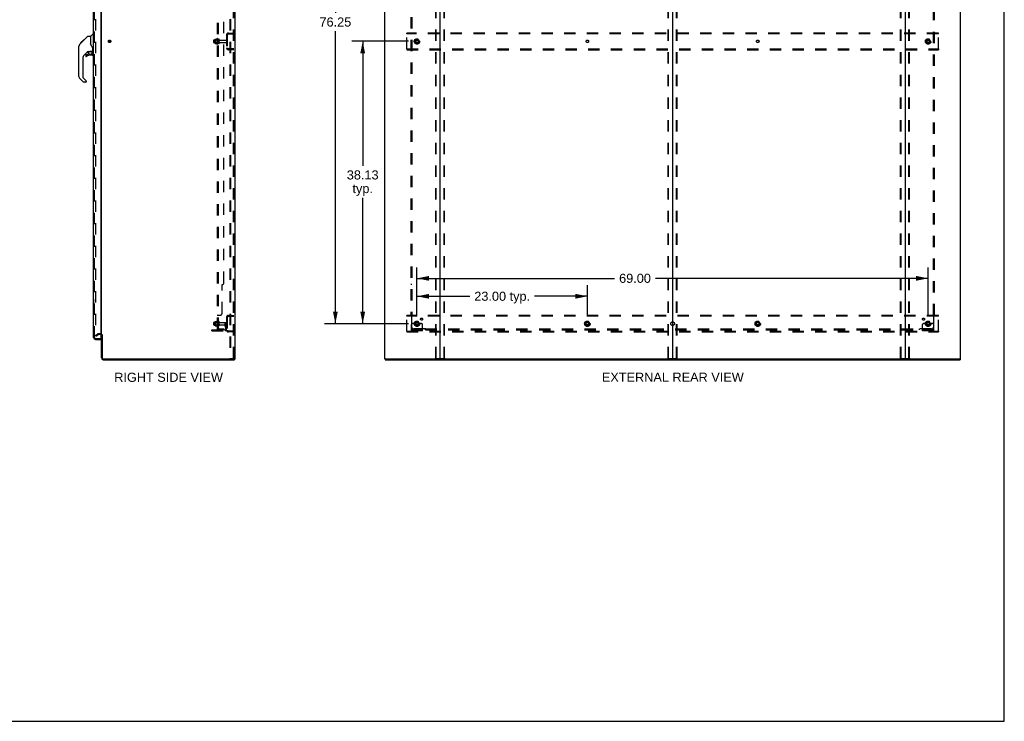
# Model space of a CAD drawing. Header units: inches. Extents: x 0 to 278, y 0 to 180.
# Tile 69 of 72: x 145 to 278, y 0 to 95. Entities that reach past the tile are written whole.
import ezdxf

# ---------------------------------------------------------------- set-up
doc = ezdxf.new("R2010")
doc.units = ezdxf.units.IN
doc.header["$LTSCALE"] = 15.310625
doc.header["$MEASUREMENT"] = 0
doc.linetypes.add('DOT', pattern=[0.2, 0.1, -0.1])
doc.linetypes.add('HIDDEN', pattern=[0.2, 0.1, -0.1])
doc.layers.get('0').update_dxf_attribs({"linetype": 'CONTINUOUS'})
for name, color, linetype in [('DEFAULT_2', 8, 'HIDDEN'), ('DIMENSIONS', 7, 'CONTINUOUS'), ('LEFTHAND_DOOR_ASSEMBLY', 7, 'CONTINUOUS'), ('RIGHTHAND_DOOR_ASSEMBLY', 7, 'CONTINUOUS'), ('SUBPANEL', 7, 'CONTINUOUS')]:
    doc.layers.add(name, color=color, linetype=linetype)
doc.styles.get("Standard").update_dxf_attribs({"font": 'arial.ttf'})
doc.dimstyles.new('DIMSTYLE_1', dxfattribs={"dimtxt": 1.228125, "dimasz": 1.6375, "dimexe": 0.09, "dimexo": 0.07, "dimgap": 0.0375, "dimtad": 0, "dimtih": 1, "dimtoh": 1, "dimzin": 4, "dimdsep": 46, "dimtxsty": 'Standard', "dimblk": '_FILLED', "dimblk1": '_FILLED', "dimblk2": '_FILLED', "dimcen": 0.09, "dimadec": 3, "dimazin": 1, "dimtfac": 1, "dimtdec": 3, "dimtofl": 0, "dimtmove": 0, "dimatfit": 3, "dimldrblk": '_FILLED', "dimfxl": 0, "dimtolj": 1, "dimtzin": 4, "dimarcsym": 0})

# ---------------------------------------------------------------- blocks, each defined once
blk = doc.blocks.new('_FILLED')
at = {"color": 0, "linetype": 'ByBlock'}
blk.add_solid([(0, 0), (-1, 0.2), (-1, -0.2)], dxfattribs=at)
blk = doc.blocks.new('*D2')
at = {"layer": 'DIMENSIONS', "color": 2, "linetype": 'Continuous'}
for p, q in [((155.53, 126.38), (157.47, 126.38)), ((172.16, 126.38), (170.22, 126.38))]:
    blk.add_line(p, q, dxfattribs=at)
at = {"layer": 'DIMENSIONS', "color": 2, "linetype": 'Continuous', "xscale": 1.6375, "yscale": 1.6375, "zscale": 1.6375, "rotation": 180}
blk.add_blockref('_FILLED', (155.53, 126.38), dxfattribs=at)
at = {"layer": 'DIMENSIONS', "color": 2, "linetype": 'Continuous', "xscale": 1.6375, "yscale": 1.6375, "zscale": 1.6375}
blk.add_blockref('_FILLED', (172.16, 126.38), dxfattribs=at)
at = {"layer": 'DIMENSIONS', "color": 2, "linetype": 'Continuous', "insert": (163.84, 127), "char_height": 1.2281, "width": 11.5234, "attachment_point": 2, "line_spacing_factor": 0.9}
blk.add_mtext('16.63 USABLE\\PDEPTH', dxfattribs=at)
blk = doc.blocks.new('*D3')
at = {"layer": 'DIMENSIONS', "color": 2, "linetype": 'Continuous'}
for p, q in [((199.09, 54.68), (199.09, 58.88)), ((222.09, 54.68), (222.09, 58.88)), ((199.09, 57.4), (206.22, 57.4)), ((222.09, 57.4), (214.97, 57.4))]:
    blk.add_line(p, q, dxfattribs=at)
at = {"layer": 'DIMENSIONS', "color": 2, "linetype": 'Continuous', "xscale": 1.6375, "yscale": 1.6375, "zscale": 1.6375, "rotation": 180}
blk.add_blockref('_FILLED', (199.09, 57.4), dxfattribs=at)
at = {"layer": 'DIMENSIONS', "color": 2, "linetype": 'Continuous', "xscale": 1.6375, "yscale": 1.6375, "zscale": 1.6375}
blk.add_blockref('_FILLED', (222.09, 57.4), dxfattribs=at)
at = {"layer": 'DIMENSIONS', "color": 2, "linetype": 'Continuous', "insert": (210.59, 58.02), "char_height": 1.228, "width": 7.5285, "attachment_point": 2, "line_spacing_factor": 0.9}
blk.add_mtext('23.00 typ.', dxfattribs=at)
blk = doc.blocks.new('*D4')
at = {"layer": 'DIMENSIONS', "color": 2, "linetype": 'Continuous'}
for p, q in [((197.95, 129.95), (186.59, 129.95)), ((188.07, 129.95), (188.07, 95.66)), ((188.07, 53.7), (188.07, 93.21)), ((197.95, 53.7), (186.59, 53.7))]:
    blk.add_line(p, q, dxfattribs=at)
at = {"layer": 'DIMENSIONS', "color": 2, "linetype": 'Continuous', "xscale": 1.6375, "yscale": 1.6375, "zscale": 1.6375}
for p, rotation in [((188.07, 129.95), 90), ((188.07, 53.7), 270)]:
    blk.add_blockref('_FILLED', p, dxfattribs=dict(at, rotation=rotation))
at = {"layer": 'DIMENSIONS', "color": 2, "linetype": 'Continuous', "insert": (188.07, 95.05), "char_height": 1.228, "width": 4.2916, "attachment_point": 2, "line_spacing_factor": 0.9}
blk.add_mtext('76.25', dxfattribs=at)
blk = doc.blocks.new('*D5')
at = {"layer": 'DIMENSIONS', "color": 2, "linetype": 'Continuous'}
for p, q in [((199.09, 54.68), (199.09, 61.3)), ((268.09, 54.68), (268.09, 61.3)), ((199.09, 59.82), (225.76, 59.82)), ((268.09, 59.82), (231.28, 59.82))]:
    blk.add_line(p, q, dxfattribs=at)
at = {"layer": 'DIMENSIONS', "color": 2, "linetype": 'Continuous', "xscale": 1.6375, "yscale": 1.6375, "zscale": 1.6375, "rotation": 180}
blk.add_blockref('_FILLED', (199.09, 59.82), dxfattribs=at)
at = {"layer": 'DIMENSIONS', "color": 2, "linetype": 'Continuous', "xscale": 1.6375, "yscale": 1.6375, "zscale": 1.6375}
blk.add_blockref('_FILLED', (268.09, 59.82), dxfattribs=at)
at = {"layer": 'DIMENSIONS', "color": 2, "linetype": 'Continuous', "insert": (228.52, 60.44), "char_height": 1.228, "width": 4.2916, "attachment_point": 2, "line_spacing_factor": 0.9}
blk.add_mtext('69.00', dxfattribs=at)
blk = doc.blocks.new('*D6')
at = {"layer": 'DIMENSIONS', "color": 2, "linetype": 'Continuous'}
for p, q in [((197.95, 91.83), (190.29, 91.83)), ((191.76, 91.83), (191.76, 75.01)), ((191.76, 53.7), (191.76, 70.71)), ((197.95, 53.7), (190.29, 53.7))]:
    blk.add_line(p, q, dxfattribs=at)
at = {"layer": 'DIMENSIONS', "color": 2, "linetype": 'Continuous', "xscale": 1.6375, "yscale": 1.6375, "zscale": 1.6375}
for p, rotation in [((191.76, 91.83), 90), ((191.76, 53.7), 270)]:
    blk.add_blockref('_FILLED', p, dxfattribs=dict(at, rotation=rotation))
at = {"layer": 'DIMENSIONS', "color": 2, "linetype": 'Continuous', "insert": (191.76, 74.4), "char_height": 1.228, "width": 4.2916, "attachment_point": 2, "line_spacing_factor": 0.9}
blk.add_mtext('38.13\\Ptyp.', dxfattribs=at)

msp = doc.modelspace()

# ---------------------------------------------------------------- linework, layer by layer
at = {"color": 7, "linetype": 'Continuous'}
for p, q in [((278.375, 0), (278.375, 180.125)), ((233.594, 134.682), (233.594, 48.97)), ((174.395, 48.93), (174.429, 48.93)), ((174.433, 48.93), (174.433, 48.826)), ((194.771, 48.93), (194.771, 48.826)), ((194.78, 48.93), (194.809, 48.93)), ((202.179, 48.93), (265.009, 48.93)), ((272.379, 48.93), (272.408, 48.93)), ((272.417, 48.93), (272.417, 48.826)), ((0, 0), (278.375, 0))]:
    msp.add_line(p, q, dxfattribs=at)
at = {"color": 3, "linetype": 'Continuous'}
for p, q in [((174.485, 134.722), (174.485, 48.93)), ((194.719, 134.722), (194.719, 48.93)), ((202.219, 48.97), (202.219, 134.682)), ((264.969, 134.682), (264.969, 48.97)), ((272.469, 48.93), (272.469, 134.722)), ((156.485, 52.274), (156.485, 131.378)), ((156.485, 49.072), (156.485, 52.222)), ((156.589, 52.233), (156.589, 49.072)), ((156.732, 48.93), (174.395, 48.93)), ((156.732, 48.826), (174.433, 48.826)), ((174.485, 48.93), (174.429, 48.93)), ((194.78, 48.93), (194.719, 48.93)), ((194.771, 48.826), (272.417, 48.826)), ((194.809, 48.93), (202.179, 48.93)), ((265.009, 48.93), (272.379, 48.93)), ((272.408, 48.93), (272.469, 48.93))]:
    msp.add_line(p, q, dxfattribs=at)
for centre, radius, start, end in [((156.343, 52.079), 0.142, 0, 63.51872), ((156.732, 49.072), 0.246, 180, 270), ((156.732, 49.072), 0.142, 180, 270), ((202.179, 48.97), 0.04, 270, 360), ((265.009, 48.97), 0.04, 180, 270)]:
    msp.add_arc(centre, radius, start, end, dxfattribs=at)
at = {"color": 7, "linetype": 'Continuous'}
for centre, radius, start, end in [((156.343, 52.079), 0.246, 35.32724, 51.92273), ((202.259, 48.97), 0.04, 180, 270), ((233.554, 48.97), 0.04, 270, 360), ((233.634, 48.97), 0.04, 180, 270), ((264.929, 48.97), 0.04, 270, 360)]:
    msp.add_arc(centre, radius, start, end, dxfattribs=at)
at = {"layer": 'DEFAULT_2', "color": 8, "linetype": 'HIDDEN'}
for p, q in [((173.806, 134.638), (173.806, 49.013)), ((173.91, 134.638), (173.91, 49.013)), ((174.308, 49.043), (174.308, 134.608)), ((174.381, 49.043), (174.381, 134.608)), ((201.615, 49.043), (201.615, 134.608)), ((201.689, 49.043), (201.689, 134.608)), ((202.749, 49.043), (202.749, 134.608)), ((202.823, 49.043), (202.823, 134.608)), ((232.99, 49.043), (232.99, 134.608)), ((233.064, 49.043), (233.064, 134.608)), ((234.124, 49.043), (234.124, 134.608)), ((234.198, 49.043), (234.198, 134.608)), ((264.365, 49.043), (264.365, 134.608)), ((264.439, 49.043), (264.439, 134.608)), ((265.499, 49.043), (265.499, 134.608)), ((265.573, 49.043), (265.573, 134.608)), ((155.673, 131.56), (155.673, 52.091)), ((171.656, 91.668), (171.656, 91.983)), ((171.686, 92.013), (172.281, 92.013)), ((171.82, 92.081), (171.82, 91.57)), ((171.84, 92.009), (171.82, 92.029)), ((171.831, 92.103), (172.059, 92.103)), ((172.136, 92.009), (171.84, 92.009)), ((171.84, 92.009), (171.84, 91.642)), ((172.086, 92.182), (172.086, 91.47)), ((172.136, 92.009), (172.156, 92.029)), ((172.136, 92.009), (172.136, 91.642)), ((172.156, 92.16), (172.156, 91.492)), ((172.281, 91.568), (172.281, 92.083)), ((172.391, 91.568), (172.391, 92.083)), ((172.454, 91.991), (173.351, 91.991)), ((173.381, 92.704), (173.381, 90.947)), ((173.485, 92.704), (173.485, 90.947)), ((173.628, 92.951), (174.381, 92.951)), ((173.628, 92.847), (174.381, 92.847)), ((173.709, 92.951), (173.709, 92.847)), ((197.719, 92.847), (197.719, 92.951)), ((269.469, 92.951), (197.719, 92.951)), ((197.719, 90.805), (197.719, 92.847)), ((269.469, 92.847), (197.719, 92.847)), ((198.931, 92.098), (198.776, 91.831)), ((198.776, 91.821), (198.931, 91.553)), ((199.248, 92.103), (198.939, 92.103)), ((199.411, 91.831), (199.257, 92.098)), ((199.257, 91.553), (199.411, 91.821)), ((267.931, 92.098), (267.776, 91.831)), ((267.776, 91.821), (267.931, 91.553)), ((268.248, 92.103), (267.939, 92.103)), ((268.411, 91.831), (268.257, 92.098)), ((268.257, 91.553), (268.411, 91.821)), ((269.469, 92.847), (269.469, 92.951)), ((269.469, 90.805), (269.469, 92.847)), ((171.686, 91.638), (172.281, 91.638)), ((171.84, 91.642), (171.82, 91.622)), ((171.831, 91.548), (172.059, 91.548)), ((172.136, 91.642), (171.84, 91.642)), ((172.136, 91.642), (172.156, 91.622)), ((172.454, 91.661), (173.351, 91.661)), ((174.381, 90.805), (173.628, 90.805)), ((174.381, 90.701), (173.628, 90.701)), ((173.709, 90.805), (173.709, 90.701)), ((197.719, 90.805), (197.719, 90.701)), ((197.719, 90.805), (269.469, 90.805)), ((197.719, 90.701), (269.469, 90.701)), ((199.248, 91.548), (198.939, 91.548)), ((268.248, 91.548), (267.939, 91.548)), ((269.469, 90.805), (269.469, 90.701)), ((173.381, 54.579), (173.381, 52.822)), ((173.485, 54.579), (173.485, 52.822)), ((173.628, 54.826), (174.381, 54.826)), ((173.628, 54.722), (174.381, 54.722)), ((173.709, 54.826), (173.709, 54.722)), ((197.719, 54.722), (197.719, 54.826)), ((269.469, 54.826), (197.719, 54.826)), ((197.719, 52.68), (197.719, 54.722)), ((269.469, 54.722), (197.719, 54.722)), ((269.469, 54.722), (269.469, 54.826)), ((269.469, 52.68), (269.469, 54.722)), ((171.656, 53.543), (171.656, 53.858)), ((171.686, 53.888), (172.281, 53.888)), ((171.686, 53.513), (172.281, 53.513)), ((171.82, 53.956), (171.82, 53.445)), ((171.84, 53.884), (171.82, 53.904)), ((171.84, 53.517), (171.82, 53.497)), ((171.831, 53.978), (172.059, 53.978)), ((171.831, 53.423), (172.059, 53.423)), ((172.136, 53.884), (171.84, 53.884)), ((171.84, 53.884), (171.84, 53.517)), ((172.136, 53.517), (171.84, 53.517)), ((172.086, 54.057), (172.086, 53.345)), ((172.136, 53.884), (172.156, 53.904)), ((172.136, 53.884), (172.136, 53.517)), ((172.136, 53.517), (172.156, 53.497)), ((172.156, 54.035), (172.156, 53.367)), ((172.281, 53.443), (172.281, 53.958)), ((172.391, 53.443), (172.391, 53.958)), ((172.454, 53.866), (173.351, 53.866)), ((172.454, 53.536), (173.351, 53.536)), ((173.187, 53.701), (173.277, 53.701)), ((173.187, 53.36), (173.187, 53.701)), ((173.291, 53.526), (173.187, 53.526)), ((173.209, 53.294), (173.258, 53.226)), ((173.277, 53.701), (173.381, 53.701)), ((173.277, 52.999), (173.277, 53.701)), ((173.291, 53.36), (173.291, 53.701)), ((173.293, 53.354), (173.342, 53.286)), ((173.381, 53.701), (173.342, 53.701)), ((198.344, 52.753), (198.344, 53.576)), ((198.558, 53.701), (198.469, 53.701)), ((198.68, 53.701), (198.558, 53.701)), ((198.919, 53.701), (198.68, 53.701)), ((198.931, 53.973), (198.776, 53.706)), ((198.776, 53.696), (198.931, 53.428)), ((199.248, 53.978), (198.939, 53.978)), ((199.248, 53.423), (198.939, 53.423)), ((199.411, 53.706), (199.257, 53.973)), ((199.257, 53.428), (199.411, 53.696)), ((199.269, 53.701), (199.508, 53.701)), ((199.63, 53.701), (199.508, 53.701)), ((199.719, 53.701), (199.63, 53.701)), ((199.844, 52.753), (199.844, 53.576)), ((221.931, 53.973), (221.776, 53.706)), ((221.776, 53.696), (221.931, 53.428)), ((222.248, 53.978), (221.939, 53.978)), ((222.248, 53.423), (221.939, 53.423)), ((222.411, 53.706), (222.257, 53.973)), ((222.257, 53.428), (222.411, 53.696)), ((244.931, 53.973), (244.776, 53.706)), ((244.776, 53.696), (244.931, 53.428)), ((245.248, 53.978), (244.939, 53.978)), ((245.248, 53.423), (244.939, 53.423)), ((245.411, 53.706), (245.257, 53.973)), ((245.257, 53.428), (245.411, 53.696)), ((267.344, 52.753), (267.344, 53.576)), ((267.558, 53.701), (267.469, 53.701)), ((267.68, 53.701), (267.558, 53.701)), ((267.919, 53.701), (267.68, 53.701)), ((267.931, 53.973), (267.776, 53.706)), ((267.776, 53.696), (267.931, 53.428)), ((268.248, 53.978), (267.939, 53.978)), ((268.248, 53.423), (267.939, 53.423)), ((268.411, 53.706), (268.257, 53.973)), ((268.257, 53.428), (268.411, 53.696)), ((268.269, 53.701), (268.508, 53.701)), ((268.63, 53.701), (268.508, 53.701)), ((268.719, 53.701), (268.63, 53.701)), ((268.844, 52.753), (268.844, 53.576)), ((155.673, 52.111), (156.013, 52.307)), ((155.725, 52.021), (155.673, 52.111)), ((155.725, 52.021), (156.065, 52.217)), ((156.343, 52.326), (156.081, 52.326)), ((156.343, 52.222), (156.081, 52.222)), ((171.381, 52.857), (173.135, 52.857)), ((171.381, 52.753), (171.381, 52.857)), ((171.381, 52.753), (173.135, 52.753)), ((171.628, 52.753), (171.628, 52.857)), ((171.884, 52.753), (171.884, 52.857)), ((174.381, 52.68), (173.628, 52.68)), ((174.381, 52.576), (173.628, 52.576)), ((173.709, 52.68), (173.709, 52.576)), ((197.719, 52.68), (269.469, 52.68)), ((197.719, 52.68), (197.719, 52.576)), ((197.719, 52.576), (269.469, 52.576)), ((199.844, 52.857), (198.344, 52.857)), ((199.844, 52.753), (198.344, 52.753)), ((198.591, 52.753), (198.591, 52.857)), ((198.847, 52.753), (198.847, 52.857)), ((199.341, 52.753), (199.341, 52.857)), ((199.597, 52.753), (199.597, 52.857)), ((268.844, 52.857), (267.344, 52.857)), ((268.844, 52.753), (267.344, 52.753)), ((267.591, 52.753), (267.591, 52.857)), ((267.847, 52.753), (267.847, 52.857)), ((268.341, 52.753), (268.341, 52.857)), ((268.597, 52.753), (268.597, 52.857)), ((269.469, 52.68), (269.469, 52.576)), ((173.806, 49.013), (174.287, 49.013)), ((174.287, 49.013), (174.36, 49.013)), ((201.636, 49.013), (202.802, 49.013)), ((233.011, 49.013), (234.177, 49.013)), ((264.386, 49.013), (265.552, 49.013))]:
    msp.add_line(p, q, dxfattribs=at)
for points in [[(155.673, 52.091), (155.673, 52.089), (155.673, 52.087), (155.674, 52.085), (155.675, 52.083), (155.676, 52.081)], [(155.69, 52.071), (155.689, 52.071), (155.687, 52.072), (155.685, 52.072), (155.683, 52.073), (155.681, 52.074), (155.68, 52.076), (155.678, 52.077), (155.677, 52.079), (155.676, 52.081)], [(155.698, 52.073), (155.696, 52.073), (155.694, 52.072), (155.692, 52.071), (155.69, 52.071), (155.69, 52.071)], [(174.308, 49.043), (174.307, 49.035), (174.305, 49.028), (174.302, 49.022), (174.297, 49.017), (174.292, 49.014), (174.287, 49.013)], [(174.381, 49.043), (174.381, 49.035), (174.379, 49.028), (174.375, 49.022), (174.371, 49.017), (174.366, 49.014), (174.36, 49.013)], [(201.636, 49.013), (201.631, 49.014), (201.626, 49.017), (201.621, 49.022), (201.618, 49.028), (201.616, 49.035), (201.615, 49.043)], [(201.689, 49.043), (201.689, 49.035), (201.691, 49.028), (201.695, 49.022), (201.699, 49.017), (201.704, 49.014), (201.71, 49.013)], [(202.728, 49.013), (202.734, 49.014), (202.739, 49.017), (202.743, 49.022), (202.746, 49.028), (202.748, 49.035), (202.749, 49.043)], [(202.823, 49.043), (202.822, 49.035), (202.82, 49.028), (202.817, 49.022), (202.812, 49.017), (202.807, 49.014), (202.802, 49.013)], [(233.011, 49.013), (233.006, 49.014), (233.001, 49.017), (232.996, 49.022), (232.993, 49.028), (232.991, 49.035), (232.99, 49.043)], [(233.064, 49.043), (233.064, 49.035), (233.066, 49.028), (233.07, 49.022), (233.074, 49.017), (233.079, 49.014), (233.085, 49.013)], [(234.103, 49.013), (234.109, 49.014), (234.114, 49.017), (234.118, 49.022), (234.121, 49.028), (234.123, 49.035), (234.124, 49.043)], [(234.198, 49.043), (234.197, 49.035), (234.195, 49.028), (234.192, 49.022), (234.187, 49.017), (234.182, 49.014), (234.177, 49.013)], [(264.386, 49.013), (264.381, 49.014), (264.376, 49.017), (264.371, 49.022), (264.368, 49.028), (264.366, 49.035), (264.365, 49.043)], [(264.439, 49.043), (264.439, 49.035), (264.441, 49.028), (264.445, 49.022), (264.449, 49.017), (264.454, 49.014), (264.46, 49.013)], [(265.478, 49.013), (265.484, 49.014), (265.489, 49.017), (265.493, 49.022), (265.496, 49.028), (265.498, 49.035), (265.499, 49.043)], [(265.573, 49.043), (265.572, 49.035), (265.57, 49.028), (265.567, 49.022), (265.562, 49.017), (265.557, 49.014), (265.552, 49.013)]]:
    msp.add_lwpolyline(points, dxfattribs=at)
for centre, radius in [((157.589, 91.826), 0.164), ((157.589, 91.826), 0.124), ((199.094, 91.826), 0.372), ((199.094, 91.826), 0.356), ((199.094, 91.826), 0.312), ((199.094, 91.826), 0.204), ((199.094, 91.826), 0.188), ((199.094, 91.826), 0.183), ((199.094, 91.826), 0.165), ((268.094, 91.826), 0.372), ((268.094, 91.826), 0.356), ((268.094, 91.826), 0.312), ((268.094, 91.826), 0.204), ((268.094, 91.826), 0.188), ((268.094, 91.826), 0.183), ((268.094, 91.826), 0.165), ((199.094, 53.701), 0.372), ((199.094, 53.701), 0.356), ((199.094, 53.701), 0.312), ((199.094, 53.701), 0.204), ((199.094, 53.701), 0.188), ((199.094, 53.701), 0.183), ((199.094, 53.701), 0.165), ((222.094, 53.701), 0.372), ((222.094, 53.701), 0.356), ((222.094, 53.701), 0.312), ((222.094, 53.701), 0.204), ((222.094, 53.701), 0.188), ((222.094, 53.701), 0.183), ((222.094, 53.701), 0.165), ((245.094, 53.701), 0.372), ((245.094, 53.701), 0.356), ((245.094, 53.701), 0.312), ((245.094, 53.701), 0.204), ((245.094, 53.701), 0.188), ((245.094, 53.701), 0.183), ((245.094, 53.701), 0.165), ((268.094, 53.701), 0.372), ((268.094, 53.701), 0.356), ((268.094, 53.701), 0.312), ((268.094, 53.701), 0.204), ((268.094, 53.701), 0.188), ((268.094, 53.701), 0.183), ((268.094, 53.701), 0.165)]:
    msp.add_circle(centre, radius, dxfattribs=at)
at = {"layer": 'DEFAULT_2', "color": 8, "linetype": 'DOT'}
for centre in [(199.094, 91.826), (222.094, 91.826), (245.094, 91.826), (268.094, 91.826), (199.094, 53.701), (222.094, 53.701), (245.094, 53.701), (268.094, 53.701)]:
    msp.add_circle(centre, 0.17, dxfattribs=at)
at = {"layer": 'DEFAULT_2', "color": 8, "linetype": 'HIDDEN'}
for centre, radius, start, end in [((171.686, 91.983), 0.03, 90, 180.00001), ((171.962, 92.081), 0.141, 174.79195, 180), ((171.831, 92.093), 0.01, 90, 174.80617), ((172.04, 92.113), 0.01, 270, 336.03207), ((172.687, 91.826), 0.698, 149.33687, 156.03207), ((172.118, 92.16), 0.0384, 0, 145.55034), ((172.336, 92.083), 0.055, 360, 180), ((172.454, 92.053), 0.0625, 180, 270), ((173.351, 91.961), 0.03, 360, 90), ((173.628, 92.704), 0.246, 90, 180), ((173.628, 92.704), 0.142, 90, 180), ((198.785, 91.826), 0.01, 150.01268, 209.98829), ((198.939, 92.093), 0.01, 90.01235, 149.98915), ((199.248, 92.093), 0.01, 30.01204, 89.98872), ((199.403, 91.826), 0.01, 330.01268, 29.98829), ((267.785, 91.826), 0.01, 150.01268, 209.98829), ((267.939, 92.093), 0.01, 90.01235, 149.98915), ((268.248, 92.093), 0.01, 30.01204, 89.98872), ((268.403, 91.826), 0.01, 330.01268, 29.98829), ((171.686, 91.668), 0.03, 179.99999, 270), ((171.962, 91.57), 0.141, 180, 185.20805), ((171.831, 91.558), 0.01, 185.19383, 270), ((172.04, 91.538), 0.01, 23.96793, 90), ((172.687, 91.826), 0.698, 203.96793, 210.66313), ((172.118, 91.492), 0.0384, 214.44966, 360), ((172.336, 91.568), 0.055, 180, 0), ((172.454, 91.598), 0.0625, 90, 180), ((173.351, 91.691), 0.03, 270, 0), ((173.628, 90.947), 0.246, 180, 270), ((173.628, 90.947), 0.142, 180, 270), ((198.939, 91.558), 0.01, 210.01204, 269.98872), ((199.248, 91.558), 0.01, 270.01235, 329.98915), ((267.939, 91.558), 0.01, 210.01204, 269.98872), ((268.248, 91.558), 0.01, 270.01235, 329.98915), ((173.628, 54.579), 0.246, 90, 180), ((173.628, 54.579), 0.142, 90, 180), ((171.686, 53.858), 0.03, 90, 180.00001), ((171.686, 53.543), 0.03, 179.99999, 270), ((171.962, 53.956), 0.141, 174.79195, 180), ((171.962, 53.445), 0.141, 180, 185.20805), ((171.831, 53.968), 0.01, 90, 174.80617), ((171.831, 53.433), 0.01, 185.19383, 270), ((172.04, 53.988), 0.01, 270, 336.03207), ((172.04, 53.413), 0.01, 23.96793, 90), ((172.687, 53.701), 0.698, 149.33687, 156.03207), ((172.687, 53.701), 0.698, 203.96793, 210.66313), ((172.118, 54.035), 0.0384, 0, 145.55034), ((172.118, 53.367), 0.0384, 214.44966, 360), ((172.336, 53.958), 0.055, 360, 180), ((172.336, 53.443), 0.055, 180, 0), ((172.454, 53.928), 0.0625, 180, 270), ((172.454, 53.473), 0.0625, 90, 180), ((173.301, 53.36), 0.114, 180, 215.75389), ((173.173, 53.165), 0.104, 0, 35.75389), ((173.301, 53.36), 0.01, 180, 215.75389), ((173.173, 53.165), 0.208, 0, 35.75389), ((173.351, 53.836), 0.03, 360, 90), ((173.351, 53.566), 0.03, 270, 0), ((198.469, 53.576), 0.125, 90, 180), ((198.785, 53.701), 0.01, 150.01268, 209.98829), ((199.094, 53.701), 0.175, 180, 360), ((198.939, 53.968), 0.01, 90.01235, 149.98915), ((198.939, 53.433), 0.01, 210.01204, 269.98872), ((199.248, 53.968), 0.01, 30.01204, 89.98872), ((199.248, 53.433), 0.01, 270.01235, 329.98915), ((199.403, 53.701), 0.01, 330.01268, 29.98829), ((199.719, 53.576), 0.125, 0, 90), ((221.785, 53.701), 0.01, 150.01268, 209.98829), ((221.939, 53.968), 0.01, 90.01235, 149.98915), ((221.939, 53.433), 0.01, 210.01204, 269.98872), ((222.248, 53.968), 0.01, 30.01204, 89.98872), ((222.248, 53.433), 0.01, 270.01235, 329.98915), ((222.403, 53.701), 0.01, 330.01268, 29.98829), ((244.785, 53.701), 0.01, 150.01268, 209.98829), ((244.939, 53.968), 0.01, 90.01235, 149.98915), ((244.939, 53.433), 0.01, 210.01204, 269.98872), ((245.248, 53.968), 0.01, 30.01204, 89.98872), ((245.248, 53.433), 0.01, 270.01235, 329.98915), ((245.403, 53.701), 0.01, 330.01268, 29.98829), ((267.469, 53.576), 0.125, 90, 180), ((267.785, 53.701), 0.01, 150.01268, 209.98829), ((268.094, 53.701), 0.175, 180, 360), ((267.939, 53.968), 0.01, 90.01235, 149.98915), ((267.939, 53.433), 0.01, 210.01204, 269.98872), ((268.248, 53.968), 0.01, 30.01204, 89.98872), ((268.248, 53.433), 0.01, 270.01235, 329.98915), ((268.403, 53.701), 0.01, 330.01268, 29.98829), ((268.719, 53.576), 0.125, 0, 90), ((156.081, 52.189), 0.137, 90, 120), ((156.081, 52.189), 0.033, 90, 120), ((156.343, 52.079), 0.246, 51.92273, 90), ((156.343, 52.079), 0.142, 63.51872, 90), ((156.343, 52.079), 0.246, 0, 35.32724), ((173.135, 52.999), 0.246, 270, 360), ((173.135, 52.999), 0.142, 270, 360), ((173.628, 52.822), 0.246, 180, 270), ((173.628, 52.822), 0.142, 180, 270)]:
    msp.add_arc(centre, radius, start, end, dxfattribs=at)
at = {"layer": 'LEFTHAND_DOOR_ASSEMBLY', "color": 8, "linetype": 'HIDDEN'}
for p, q in [((155.531, 51.822), (155.531, 131.829)), ((155.674, 51.68), (156.386, 51.68))]:
    msp.add_line(p, q, dxfattribs=at)
at = {"layer": 'LEFTHAND_DOOR_ASSEMBLY', "color": 7, "linetype": 'Continuous'}
for p, q in [((153.439, 91.119), (153.459, 91.139)), ((153.439, 90.643), (153.439, 91.119)), ((153.439, 90.643), (153.459, 90.623))]:
    msp.add_line(p, q, dxfattribs=at)
for centre, radius, start, end in [((153.892, 91.154), 0.433, 137.27268, 137.76144), ((155.113, 90.27), 0.197, 4.49984, 45), ((155.29, 90.509), 0.0197, 270, 360), ((154.443, 89.954), 0.0787, 90, 180), ((154.443, 89.835), 0.0787, 180, 309.5212), ((155.231, 90.033), 0.0787, 270, 360), ((153.853, 87.068), 0.394, 180, 225), ((154.364, 86.393), 0.0787, 279, 347.64639)]:
    msp.add_arc(centre, radius, start, end, dxfattribs=at)
at = {"layer": 'LEFTHAND_DOOR_ASSEMBLY', "color": 8, "linetype": 'HIDDEN'}
msp.add_arc((155.674, 51.822), 0.142, 180, 270, dxfattribs=at)
at = {"layer": 'RIGHTHAND_DOOR_ASSEMBLY', "color": 3, "linetype": 'Continuous'}
for p, q in [((155.427, 51.822), (155.427, 131.829)), ((156.406, 131.952), (156.406, 51.7)), ((155.674, 51.576), (156.406, 51.576))]:
    msp.add_line(p, q, dxfattribs=at)
at = {"layer": 'RIGHTHAND_DOOR_ASSEMBLY', "color": 8, "linetype": 'HIDDEN'}
for p, q in [((155.531, 51.822), (155.531, 131.829)), ((155.674, 51.68), (156.386, 51.68))]:
    msp.add_line(p, q, dxfattribs=at)
at = {"layer": 'RIGHTHAND_DOOR_ASSEMBLY', "color": 7, "linetype": 'Continuous'}
for p, q in [((153.574, 91.448), (153.852, 91.726)), ((153.684, 91.626), (154.094, 92.035)), ((153.852, 91.727), (153.985, 91.86)), ((153.852, 91.793), (153.919, 91.793)), ((153.879, 91.753), (153.852, 91.726)), ((153.914, 91.788), (153.879, 91.753)), ((153.957, 91.831), (153.914, 91.788)), ((154.001, 91.875), (153.934, 91.875)), ((153.993, 91.867), (153.957, 91.831)), ((153.993, 91.867), (154.617, 92.492)), ((154.01, 91.952), (154.077, 91.952)), ((154.094, 92.035), (154.096, 92.037)), ((154.094, 92.036), (154.161, 92.036)), ((154.16, 92.035), (154.094, 92.035)), ((154.096, 92.037), (154.163, 92.037)), ((154.673, 92.515), (155.034, 92.515)), ((155.034, 92.515), (155.034, 91.41)), ((155.04, 92.52), (155.337, 92.818)), ((155.427, 92.83), (155.365, 92.83)), ((153.459, 87.068), (153.459, 91.171)), ((153.68, 91.622), (153.683, 91.625)), ((153.68, 91.622), (153.747, 91.622)), ((153.683, 91.625), (153.75, 91.625)), ((153.684, 91.626), (153.751, 91.626)), ((153.832, 91.707), (153.765, 91.707)), ((154.645, 90.453), (154.144, 89.951)), ((154.679, 90.443), (154.679, 90.116)), ((154.722, 90.448), (154.809, 90.448)), ((154.994, 90.489), (155.29, 90.489)), ((155.053, 91.419), (155.034, 91.473)), ((155.082, 91.354), (155.053, 91.419)), ((155.172, 90.489), (155.252, 90.409)), ((155.244, 90.402), (155.237, 90.395)), ((155.309, 90.487), (155.309, 90.894)), ((155.349, 90.448), (155.427, 90.448)), ((153.971, 89.534), (153.971, 86.982)), ((154.364, 89.954), (154.364, 89.835)), ((154.443, 90.033), (154.596, 90.033)), ((154.604, 90.036), (154.676, 90.108)), ((155.231, 89.954), (154.994, 89.954)), ((155.29, 90.27), (155.309, 90.27)), ((155.309, 90.033), (155.309, 90.27)), ((154.026, 86.337), (153.574, 86.789)), ((153.994, 86.926), (154.429, 86.491)), ((154.443, 86.457), (154.443, 86.393)), ((154.364, 86.314), (154.082, 86.314)), ((155.367, 80.561), (155.367, 79.591)), ((155.427, 80.576), (155.382, 80.576)), ((155.414, 80.476), (155.414, 79.676)), ((155.382, 79.576), (155.427, 79.576)), ((155.367, 57.061), (155.367, 56.091)), ((155.427, 57.076), (155.382, 57.076)), ((155.382, 56.076), (155.427, 56.076)), ((155.414, 56.976), (155.414, 56.176)), ((156.386, 51.68), (156.406, 51.68)), ((156.406, 51.68), (156.406, 51.576))]:
    msp.add_line(p, q, dxfattribs=at)
for points in [[(154.617, 92.492), (154.625, 92.498), (154.633, 92.504), (154.642, 92.509), (154.652, 92.512), (154.662, 92.514), (154.673, 92.515)], [(153.574, 91.448), (153.554, 91.426), (153.529, 91.394), (153.507, 91.359), (153.489, 91.322), (153.475, 91.283), (153.466, 91.242), (153.46, 91.201), (153.459, 91.171)], [(154.809, 90.448), (154.811, 90.448), (154.818, 90.449), (154.827, 90.451), (154.837, 90.454), (154.849, 90.458), (154.862, 90.463), (154.877, 90.468), (154.893, 90.473), (154.911, 90.478), (154.929, 90.482), (154.948, 90.486), (154.967, 90.488), (154.986, 90.489), (154.994, 90.489)], [(155.256, 91.065), (155.206, 91.138), (155.156, 91.215), (155.116, 91.287), (155.082, 91.354)], [(155.289, 90.27), (155.289, 90.284), (155.287, 90.298), (155.284, 90.312), (155.281, 90.325), (155.276, 90.338), (155.27, 90.351), (155.263, 90.363), (155.255, 90.374), (155.247, 90.385), (155.237, 90.395)], [(155.252, 90.409), (155.251, 90.409), (155.251, 90.409), (155.25, 90.408), (155.249, 90.407), (155.248, 90.405), (155.244, 90.402)], [(155.309, 90.894), (155.308, 90.918), (155.304, 90.952), (155.295, 90.986), (155.283, 91.018), (155.268, 91.047), (155.256, 91.065)], [(155.412, 80.512), (155.413, 80.506), (155.413, 80.5), (155.414, 80.494), (155.414, 80.488), (155.414, 80.482), (155.414, 80.476)], [(155.414, 79.676), (155.414, 79.669), (155.414, 79.663), (155.414, 79.657), (155.413, 79.651), (155.413, 79.645), (155.412, 79.64)], [(155.412, 57.012), (155.413, 57.006), (155.413, 57), (155.414, 56.994), (155.414, 56.988), (155.414, 56.982), (155.414, 56.976)], [(155.414, 56.176), (155.414, 56.169), (155.414, 56.163), (155.414, 56.157), (155.413, 56.151), (155.413, 56.145), (155.412, 56.14)]]:
    msp.add_lwpolyline(points, dxfattribs=at)
msp.add_circle((154.994, 90.249), 0.217, dxfattribs=at)
for centre, radius, start, end in [((155.053, 92.507), 0.0197, 135, 180), ((155.365, 92.79), 0.0394, 90, 135), ((153.892, 91.154), 0.433, 137.27268, 137.76144), ((154.722, 90.251), 0.197, 90, 135), ((155.113, 90.27), 0.197, 0, 45), ((155.29, 90.509), 0.0197, 270, 360), ((155.349, 90.487), 0.0394, 180, 270), ((154.561, 89.534), 0.591, 135, 180), ((154.443, 89.954), 0.0787, 90, 180), ((154.443, 89.835), 0.0787, 180, 309.5212), ((154.994, 89.166), 0.787, 90, 129.5212), ((154.596, 90.044), 0.0118, 270, 315), ((154.668, 90.116), 0.0118, 315, 360), ((155.231, 90.033), 0.0787, 270, 360), ((153.853, 87.068), 0.394, 180, 225), ((154.05, 86.982), 0.0787, 180, 225), ((154.396, 86.457), 0.0472, 0, 45), ((154.082, 86.393), 0.0787, 225, 270), ((154.364, 86.393), 0.0787, 270, 360), ((155.382, 80.561), 0.015, 90, 180), ((155.412, 80.561), 0.015, 0, 90), ((155.382, 79.591), 0.015, 180, 270), ((155.412, 79.591), 0.015, 270, 360), ((155.382, 57.061), 0.015, 90, 180), ((155.382, 56.091), 0.015, 180, 270), ((155.412, 57.061), 0.015, 0, 90), ((155.412, 56.091), 0.015, 270, 360), ((155.591, 51.966), 0.26, 270, 272.58661)]:
    msp.add_arc(centre, radius, start, end, dxfattribs=at)
at = {"layer": 'RIGHTHAND_DOOR_ASSEMBLY', "color": 3, "linetype": 'Continuous'}
for centre, radius, start, end in [((155.674, 51.822), 0.246, 180, 270), ((156.386, 51.7), 0.02, 270, 360)]:
    msp.add_arc(centre, radius, start, end, dxfattribs=at)
at = {"layer": 'RIGHTHAND_DOOR_ASSEMBLY', "color": 8, "linetype": 'HIDDEN'}
msp.add_arc((155.674, 51.822), 0.142, 180, 270, dxfattribs=at)
at = {"layer": 'SUBPANEL', "color": 8, "linetype": 'HIDDEN'}
for p, q in [((172.156, 52.982), (172.156, 130.669)), ((172.281, 52.982), (172.281, 130.669)), ((198.25, 128.794), (198.25, 54.857)), ((198.375, 128.794), (198.375, 54.857)), ((268.813, 54.857), (268.813, 128.794)), ((268.938, 54.857), (268.938, 128.794)), ((173.031, 59.232), (173.031, 124.419)), ((172.281, 92.076), (172.156, 92.076)), ((172.281, 91.576), (172.156, 91.576)), ((172.781, 55.107), (172.781, 58.982)), ((198.375, 58.982), (198.25, 58.982)), ((268.813, 58.982), (268.938, 58.982)), ((172.157, 54.823), (172.156, 54.822)), ((172.281, 54.822), (172.156, 54.822)), ((172.21, 54.857), (172.531, 54.857)), ((198.25, 54.857), (198.416, 54.857)), ((198.356, 54.84), (198.364, 54.833)), ((198.375, 53.232), (198.375, 54.822)), ((268.772, 54.857), (268.938, 54.857)), ((268.813, 54.822), (268.813, 53.232)), ((172.281, 54.46), (172.156, 54.46)), ((172.281, 54.179), (172.156, 54.179)), ((172.281, 53.951), (172.156, 53.951)), ((172.281, 53.451), (172.156, 53.451)), ((172.281, 52.982), (172.156, 52.982)), ((172.21, 52.943), (172.307, 53.023)), ((172.285, 53.005), (172.285, 53.005)), ((172.393, 52.982), (173.031, 52.982)), ((173.031, 52.857), (172.393, 52.857)), ((172.781, 52.982), (172.781, 52.857)), ((173.031, 52.982), (173.031, 52.857)), ((200.215, 52.982), (198.625, 52.982)), ((200.25, 52.857), (200.25, 53.023)), ((200.25, 52.982), (266.938, 52.982)), ((200.25, 52.857), (266.938, 52.857)), ((204.375, 52.982), (204.375, 52.857)), ((262.813, 52.982), (262.813, 52.857)), ((266.938, 52.857), (266.938, 53.023)), ((266.955, 52.963), (266.962, 52.97)), ((268.563, 52.982), (266.973, 52.982))]:
    msp.add_line(p, q, dxfattribs=at)
for points in [[(172.176, 54.84), (172.172, 54.838), (172.169, 54.837), (172.166, 54.835), (172.163, 54.833), (172.161, 54.831), (172.159, 54.829), (172.158, 54.827), (172.157, 54.825), (172.157, 54.823), (172.156, 54.822)], [(172.169, 54.837), (172.166, 54.835), (172.163, 54.833), (172.161, 54.831), (172.159, 54.829), (172.158, 54.827), (172.157, 54.825)], [(172.191, 54.847), (172.183, 54.843), (172.179, 54.842), (172.176, 54.84)], [(172.21, 54.857), (172.208, 54.855), (172.205, 54.853), (172.202, 54.852), (172.199, 54.85), (172.195, 54.848), (172.191, 54.847)], [(172.208, 54.855), (172.205, 54.853), (172.202, 54.852)], [(172.296, 54.837), (172.292, 54.834), (172.289, 54.833), (172.287, 54.831), (172.286, 54.83), (172.284, 54.828), (172.283, 54.826), (172.282, 54.825), (172.282, 54.823), (172.281, 54.822)], [(172.282, 54.825), (172.282, 54.823), (172.281, 54.822)], [(172.289, 54.833), (172.287, 54.831), (172.286, 54.83), (172.284, 54.828), (172.283, 54.826)], [(172.307, 54.857), (172.307, 54.855), (172.308, 54.853), (172.307, 54.851), (172.307, 54.85), (172.306, 54.848), (172.306, 54.846), (172.304, 54.845), (172.303, 54.843), (172.301, 54.841), (172.3, 54.84), (172.298, 54.839), (172.296, 54.837)], [(172.307, 54.857), (172.307, 54.855), (172.308, 54.853), (172.307, 54.851), (172.307, 54.85), (172.306, 54.848), (172.306, 54.846), (172.304, 54.845), (172.303, 54.843), (172.301, 54.841), (172.3, 54.84), (172.298, 54.839)], [(198.337, 54.857), (198.339, 54.855), (198.341, 54.853), (198.344, 54.852), (198.346, 54.85), (198.348, 54.848), (198.35, 54.847), (198.351, 54.845), (198.353, 54.843), (198.355, 54.842), (198.356, 54.84)], [(198.364, 54.833), (198.366, 54.831), (198.368, 54.829), (198.37, 54.827), (198.372, 54.825), (198.373, 54.823), (198.375, 54.822)], [(198.389, 54.831), (198.386, 54.83), (198.384, 54.828), (198.381, 54.826), (198.379, 54.825), (198.377, 54.823), (198.375, 54.822)], [(198.416, 54.857), (198.415, 54.855), (198.414, 54.853), (198.413, 54.851), (198.412, 54.85), (198.411, 54.848), (198.41, 54.846), (198.408, 54.845), (198.406, 54.843), (198.405, 54.841), (198.403, 54.84), (198.401, 54.839), (198.399, 54.837), (198.396, 54.836), (198.394, 54.834), (198.389, 54.831)], [(268.772, 54.857), (268.773, 54.855), (268.773, 54.853), (268.774, 54.851), (268.775, 54.85), (268.777, 54.848), (268.778, 54.846), (268.78, 54.845), (268.781, 54.843), (268.783, 54.841), (268.785, 54.84), (268.787, 54.839), (268.789, 54.837), (268.792, 54.836), (268.794, 54.834)], [(268.794, 54.834), (268.799, 54.831), (268.802, 54.83), (268.804, 54.828), (268.806, 54.826), (268.809, 54.825), (268.811, 54.823), (268.813, 54.822)], [(268.826, 54.835), (268.824, 54.833), (268.822, 54.831), (268.82, 54.829), (268.818, 54.827), (268.816, 54.825), (268.814, 54.823), (268.813, 54.822)], [(268.851, 54.857), (268.849, 54.855), (268.846, 54.853), (268.844, 54.852), (268.842, 54.85), (268.84, 54.848), (268.838, 54.847), (268.836, 54.845), (268.835, 54.843), (268.833, 54.842), (268.831, 54.84), (268.826, 54.835)], [(172.179, 52.962), (172.176, 52.963), (172.172, 52.965), (172.169, 52.967), (172.166, 52.968), (172.163, 52.97), (172.161, 52.972), (172.159, 52.974), (172.158, 52.976), (172.157, 52.978), (172.157, 52.98), (172.156, 52.982)], [(172.21, 52.943), (172.208, 52.946), (172.205, 52.948), (172.202, 52.95), (172.199, 52.953), (172.195, 52.955), (172.191, 52.956), (172.187, 52.958), (172.179, 52.962)], [(172.285, 53.005), (172.285, 53.005), (172.285, 53.005), (172.285, 53.005), (172.284, 53.004), (172.284, 53.004), (172.283, 53.004), (172.283, 53.003), (172.282, 53.003), (172.282, 53.003), (172.281, 53.002), (172.28, 53.002), (172.28, 53.002), (172.279, 53.001), (172.278, 53.001), (172.278, 53.001), (172.277, 53), (172.276, 53), (172.276, 52.999), (172.275, 52.999), (172.274, 52.999), (172.273, 52.998), (172.272, 52.998), (172.272, 52.997), (172.271, 52.997), (172.27, 52.997), (172.269, 52.996), (172.268, 52.996), (172.267, 52.996), (172.267, 52.995), (172.266, 52.995), (172.265, 52.994), (172.264, 52.994), (172.263, 52.994), (172.262, 52.993), (172.261, 52.993), (172.26, 52.992), (172.259, 52.992), (172.258, 52.992), (172.257, 52.991), (172.256, 52.991), (172.255, 52.99), (172.254, 52.99), (172.253, 52.99), (172.252, 52.989), (172.251, 52.989), (172.25, 52.989), (172.248, 52.988), (172.247, 52.988), (172.246, 52.988), (172.245, 52.987), (172.244, 52.987), (172.243, 52.987), (172.242, 52.986), (172.241, 52.986), (172.24, 52.986), (172.239, 52.986), (172.238, 52.985), (172.237, 52.985), (172.236, 52.985), (172.236, 52.985), (172.235, 52.984), (172.234, 52.984), (172.233, 52.984), (172.232, 52.984), (172.231, 52.983), (172.23, 52.983), (172.229, 52.983), (172.228, 52.983), (172.228, 52.983), (172.227, 52.983), (172.226, 52.982), (172.225, 52.982), (172.224, 52.982), (172.224, 52.982), (172.223, 52.982), (172.223, 52.982), (172.222, 52.982), (172.222, 52.982)], [(172.222, 52.982), (172.222, 52.982), (172.222, 52.982), (172.222, 52.982), (172.222, 52.982), (172.222, 52.982), (172.222, 52.982), (172.223, 52.982), (172.223, 52.982), (172.224, 52.982), (172.225, 52.982)], [(172.3, 53.01), (172.296, 53.005), (172.294, 53.003), (172.292, 53.001), (172.289, 52.998), (172.287, 52.996), (172.286, 52.993), (172.284, 52.991), (172.283, 52.988), (172.282, 52.986), (172.282, 52.984), (172.281, 52.982)], [(172.282, 53.002), (172.282, 53.002), (172.283, 53.003), (172.283, 53.003), (172.284, 53.004), (172.284, 53.004), (172.285, 53.004), (172.285, 53.005), (172.285, 53.005), (172.285, 53.005), (172.285, 53.005)], [(172.307, 53.023), (172.307, 53.022), (172.308, 53.021), (172.307, 53.02), (172.307, 53.019), (172.306, 53.018), (172.306, 53.017), (172.304, 53.015), (172.303, 53.013), (172.301, 53.011), (172.3, 53.01)], [(200.227, 53.001), (200.224, 52.996), (200.223, 52.993), (200.221, 52.991), (200.22, 52.988), (200.218, 52.986), (200.216, 52.984), (200.215, 52.982)], [(200.228, 52.968), (200.226, 52.97), (200.224, 52.972), (200.222, 52.974), (200.22, 52.976), (200.218, 52.978), (200.216, 52.98), (200.215, 52.982)], [(200.25, 53.023), (200.248, 53.022), (200.246, 53.021), (200.245, 53.02), (200.243, 53.019), (200.241, 53.018), (200.239, 53.017), (200.238, 53.015), (200.236, 53.013), (200.235, 53.011), (200.233, 53.01), (200.232, 53.008), (200.23, 53.005), (200.229, 53.003), (200.227, 53.001)], [(200.25, 52.943), (200.248, 52.946), (200.247, 52.948), (200.245, 52.95), (200.243, 52.953), (200.241, 52.955), (200.24, 52.956), (200.238, 52.958), (200.236, 52.96), (200.235, 52.962), (200.233, 52.963), (200.228, 52.968)], [(266.938, 53.023), (266.94, 53.022), (266.941, 53.021), (266.943, 53.02), (266.945, 53.019), (266.947, 53.018), (266.948, 53.017), (266.95, 53.015), (266.952, 53.013), (266.953, 53.011), (266.955, 53.01), (266.956, 53.008), (266.958, 53.005), (266.959, 53.003), (266.96, 53.001), (266.963, 52.996)], [(266.938, 52.943), (266.939, 52.946), (266.941, 52.948), (266.943, 52.95), (266.945, 52.953), (266.946, 52.955), (266.948, 52.956), (266.95, 52.958), (266.951, 52.96), (266.953, 52.962), (266.955, 52.963)], [(266.962, 52.97), (266.964, 52.972), (266.966, 52.974), (266.968, 52.976), (266.97, 52.978), (266.971, 52.98), (266.973, 52.982)], [(266.963, 52.996), (266.965, 52.993), (266.967, 52.991), (266.968, 52.988), (266.97, 52.986), (266.971, 52.984), (266.973, 52.982)]]:
    msp.add_lwpolyline(points, dxfattribs=at)
for centre, radius in [((199.094, 91.826), 0.25), ((268.094, 91.826), 0.25), ((199.094, 53.701), 0.25), ((199.713, 54.319), 0.141), ((222.094, 53.701), 0.25), ((233.594, 53.701), 0.25), ((245.094, 53.701), 0.25), ((267.475, 54.319), 0.141), ((268.094, 53.701), 0.25)]:
    msp.add_circle(centre, radius, dxfattribs=at)
for centre, radius, start, end in [((172.781, 59.232), 0.25, 270, 360), ((172.531, 55.107), 0.25, 270, 360), ((198.625, 53.232), 0.25, 180, 270), ((268.563, 53.232), 0.25, 270, 360), ((172.393, 53.094), 0.237, 180, 270), ((172.393, 53.094), 0.112, 180, 270)]:
    msp.add_arc(centre, radius, start, end, dxfattribs=at)

# ---------------------------------------------------------------- texts
at = {"layer": 'DIMENSIONS', "color": 2, "linetype": 'Continuous', "char_height": 1.22812, "attachment_point": 2, "line_spacing_factor": 0.9}
for s, insert, width in [('RIGHT SIDE VIEW', (165.555, 47.072), 14.64619), ('EXTERNAL REAR VIEW', (233.623, 47.083), 19.1204)]:
    msp.add_mtext(s, dxfattribs=dict(at, insert=insert, width=width))

# ---------------------------------------------------------------- dimensions: what is measured, and where the dimension line sits
at = {"layer": 'DIMENSIONS', "color": 2, "linetype": 'Continuous'}
dim = msp.add_linear_dim(base=(188.069, 129.951), p1=(198.018, 53.701), p2=(198.018, 129.951), angle=90, dimstyle='DIMSTYLE_1', dxfattribs=at)
dim.commit()
dim.dimension.update_dxf_attribs({"geometry": '*D4', "text_midpoint": (188.073, 94.427), "dimtype": 160})
for base, p1, p2, text, picture, middle in [((172.156464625, 126.382924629), (155.531464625, 51.679732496), (172.156464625, 54.856982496), '<> USABLE\\PDEPTH', '*D2', (163.843964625, 125.461830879)), ((222.094, 57.402), (199.094, 54.612), (222.094, 54.612), '<> typ.', '*D3', (210.594, 57.402))]:
    dim = msp.add_linear_dim(base=base, p1=p1, p2=p2, text=text, dimstyle='DIMSTYLE_1', dxfattribs=at)
    dim.commit()
    dim.dimension.update_dxf_attribs({"geometry": picture, "text_midpoint": middle, "dimtype": 160})
dim = msp.add_linear_dim(base=(191.764574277, 53.700732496), p1=(198.017647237, 91.825732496), p2=(198.017647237, 53.700732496), angle=270, text='<>\\Ptyp.', dimstyle='DIMSTYLE_1', dxfattribs=at)
dim.commit()
dim.dimension.update_dxf_attribs({"geometry": '*D6', "text_midpoint": (191.764574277, 72.860100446), "dimtype": 160})
dim = msp.add_linear_dim(base=(268.094, 59.821), p1=(199.094, 54.612), p2=(268.094, 54.612), dimstyle='DIMSTYLE_1', dxfattribs=at)
dim.commit()
dim.dimension.update_dxf_attribs({"geometry": '*D5', "text_midpoint": (228.514, 59.814), "dimtype": 160})

doc.saveas('drawing.dxf')
